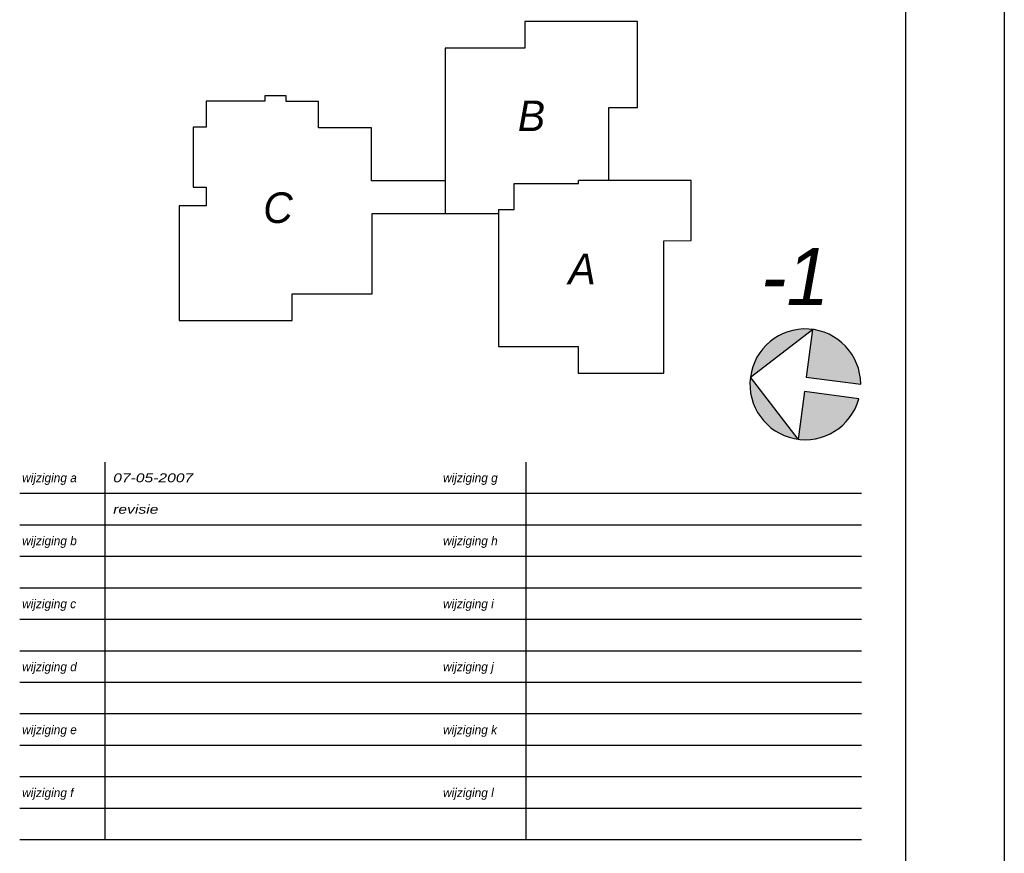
# Model space of a CAD drawing. Header units: millimetres. Extents: x -13501 to 278776, y 0 to 252300.
# Tile 23 of 132: x 114600 to 134600, y 10208 to 27151. Entities that reach past the tile are written whole.
import ezdxf
from ezdxf.enums import TextEntityAlignment as Align

# ---------------------------------------------------------------- set-up
doc = ezdxf.new("R2010")
doc.units = ezdxf.units.MM
doc.header["$LTSCALE"] = 100
doc.layers.get('0').update_dxf_attribs({"linetype": 'CONTINUOUS'})
for name, color, linetype in [('SCHERMER_KADER', 7, 'CONTINUOUS'), ('SCHERMER_ONDERHOEK', 7, 'CONTINUOUS'), ('WT-tekst', 7, 'CONTINUOUS')]:
    doc.layers.add(name, color=color, linetype=linetype)
doc.styles.add('B-01', font='GOTHICI.TTF')
doc.styles.add('cg omega', font='GOTHICI.TTF', dxfattribs={"width": 1.32})
doc.styles.add('CG OMEGA BOLD', font='GOTHICBI.TTF', dxfattribs={"width": 1.32})

# ---------------------------------------------------------------- blocks, each defined once
blk = doc.blocks.new('1350x840')
at = {"layer": 'SCHERMER_KADER', "color": 8, "linetype": 'Continuous'}
for p, q in [((-1316, 821), (-1316, 0)), ((0, 0), (0, 821))]:
    blk.add_line(p, q, dxfattribs=at)
at = {"layer": 'SCHERMER_ONDERHOEK', "color": 9}
for p, q in [((-162.64, 94.8), (-162.64, 171.6)), ((-77.14, 94.8), (-77.14, 171.6))]:
    blk.add_line(p, q, dxfattribs=at)
at = {"layer": 'SCHERMER_ONDERHOEK', "color": 9, "linetype": 'Continuous'}
for p, q in [((-9, 165.2), (-180, 165.2)), ((-9, 158.8), (-180, 158.8)), ((-9, 152.4), (-180, 152.4)), ((-9, 146), (-180, 146)), ((-9, 139.6), (-180, 139.6)), ((-9, 133.2), (-180, 133.2)), ((-9, 126.8), (-180, 126.8)), ((-9, 120.4), (-180, 120.4)), ((-9, 114), (-180, 114)), ((-9, 107.6), (-180, 107.6)), ((-9, 101.2), (-180, 101.2)), ((-9, 94.8), (-180, 94.8))]:
    blk.add_line(p, q, dxfattribs=at)
at = {"layer": 'SCHERMER_ONDERHOEK', "style": 'B-01'}
for s, p in [('wijziging a', (-179.5, 168.4)), ('wijziging g', (-94, 168.4)), ('wijziging b', (-179.5, 155.6)), ('wijziging h', (-94, 155.6)), ('wijziging c', (-179.5, 142.8)), ('wijziging i', (-94, 142.8)), ('wijziging d', (-179.5, 130)), ('wijziging j', (-94, 130)), ('wijziging e', (-179.5, 117.2)), ('wijziging k', (-94, 117.2)), ('wijziging f', (-179.5, 104.4)), ('wijziging l', (-94, 104.4))]:
    blk.add_text(s, height=1.8, dxfattribs=at).set_placement(p, align=Align.MIDDLE_LEFT)
for tag, p in [('WIJZA', (-161.01, 168.4)), ('WIJZG', (-75.51, 168.4)), ('OMSCHRIJVINGA', (-161.01, 162)), ('OMSCHRIJVINGG', (-75.51, 162)), ('WIJZB', (-161.01, 155.6)), ('WIJZH', (-75.51, 155.6)), ('OMSCHRIJVINGB', (-161.01, 149.2)), ('OMSCHRIJVINGH', (-75.51, 149.2)), ('WIJZC', (-161.01, 142.8)), ('WIJZI', (-75.51, 142.8)), ('OMSCHRIJVINGC', (-161.01, 136.4)), ('OMSCHRIJVINGI', (-75.51, 136.4)), ('WIJZD', (-161.01, 130)), ('WIJZJ', (-75.51, 130)), ('OMSCHRIJVINGD', (-161.01, 123.6)), ('OMSCHRIJVINGJ', (-75.51, 123.6)), ('WIJZE', (-161.01, 117.2)), ('WIJZK', (-75.51, 117.2)), ('OMSCHRIJVINGE', (-161.01, 110.8)), ('OMSCHRIJVINGK', (-75.51, 110.8)), ('WIJZF', (-161.01, 104.4)), ('WIJZL', (-75.51, 104.4)), ('OMSCHRIJVINGF', (-161.01, 98)), ('OMSCHRIJVINGL', (-75.51, 98))]:
    blk.add_attdef(tag, text='', height=1.8, dxfattribs=at).set_placement(p, align=Align.MIDDLE_LEFT)
at = {"layer": 'SCHERMER_ONDERHOEK', "style": 'cg omega', "oblique": 15, "width": 1.32}
blk.add_attdef('STATUS', (-179.5, 76.8), '', height=3.5, dxfattribs=at)
at = {"layer": 'SCHERMER_ONDERHOEK', "width": 1.32}
for tag, height, style, p in [('BENAMING', 2.34, 'CG OMEGA BOLD', (-161.26, 58)), ('BENAMING2', 2.34, 'CG OMEGA BOLD', (-161.26, 51.6)), ('BETREFT', 2.34, 'CG OMEGA BOLD', (-161.26, 45.2)), ('SCHAAL', 1.8, 'cg omega', (-161.26, 38.8)), ('DATUM', 1.8, 'cg omega', (-161.26, 26)), ('NR', 1.8, 'cg omega', (-125.23, 19.6)), ('A?', 1.8, 'cg omega', (-72.69, 19.6)), ('DD', 1.8, 'cg omega', (-125.23, 13.2)), ('TEKNR.', 2.34, 'CG OMEGA BOLD', (-72.69, 13.2))]:
    blk.add_attdef(tag, text='', height=height, dxfattribs=dict(at, style=style)).set_placement(p, align=Align.MIDDLE_LEFT)
blk = doc.blocks.new('sit')
for p, q in [((-10811, 71395), (-33642, 71395)), ((-33642, 71395), (-33642, 66000)), ((-10811, 53971), (-10811, 71395)), ((-49823, 66000), (-49823, 32368)), ((-33642, 66000), (-49823, 66000)), ((-82147, 56343), (-86487, 56343)), ((-86487, 56343), (-86487, 55193)), ((-82139, 55176), (-82147, 56343)), ((-86487, 55193), (-98431, 55193)), ((-98431, 55193), (-98431, 49918)), ((-75586, 55176), (-82139, 55176)), ((-75586, 49783), (-75586, 55176)), ((-16603, 39078), (-16603, 53971)), ((-16603, 53971), (-10811, 53971)), ((-98431, 49918), (-101017, 49909)), ((-101017, 49909), (-101017, 37748)), ((-64792, 49783), (-75586, 49783)), ((-64792, 39006), (-64792, 49783)), ((-49823, 39006), (-64792, 39006)), ((-35853, 38475), (-22763, 38475)), ((-35853, 33191), (-35853, 38475)), ((83, 39078), (-22763, 39078)), ((-22763, 38475), (-22763, 39078)), ((83, 26878), (83, 39078)), ((-101017, 37748), (-98427, 37748)), ((-98427, 37748), (-98427, 33930)), ((-103917, 33930), (-103917, 10678)), ((-98427, 33930), (-103917, 33930)), ((-64717, 32368), (-39024, 32368)), ((-64717, 16078), (-64717, 32368)), ((-39024, 33191), (-39024, 5366)), ((-39024, 33191), (-35853, 33191)), ((-5407, 26874), (83, 26878)), ((-5407, -32), (-5407, 26874)), ((-80917, 16070), (-64717, 16078)), ((-80917, 10678), (-80917, 16070)), ((-103917, 10678), (-80917, 10678)), ((-39024, 5366), (-22836, 5366)), ((-22836, 5366), (-22836, -32)), ((-22836, -32), (-5407, -32))]:
    blk.add_line(p, q)
blk = doc.blocks.new('Noordpijl')
h = blk.add_hatch(color=4)
h.paths.add_polyline_path([(-0.16, 11.31), (11.09, 0.06, 0.414214)])
h.paths.add_polyline_path([(11.09, 0.06), (-0.16, -11.19, 0.414214)])
h.paths.add_polyline_path([(-0.16, -1.44), (-11.31, -1.44, 0.375565), (-0.16, -11.19)])
h.paths.add_polyline_path([(-0.16, 11.31, 0.375565), (-11.31, 1.56), (-0.16, 1.56)])
at = {"color": 4}
blk.add_lwpolyline([(11.09, 0.06), (-0.16, -11.19), (-0.16, -1.44), (-11.31, -1.44, 14.933034), (-11.31, 1.56), (-0.16, 1.56), (-0.16, 11.31)], format="xyb", close=True, dxfattribs=at)

msp = doc.modelspace()

# ---------------------------------------------------------------- block references
ref = msp.add_blockref('1350x840', (132600, 1000), dxfattribs=dict(xscale=100, yscale=100, zscale=100))
ref.add_attrib('WIJZA', '07-05-2007', dxfattribs={"layer": 'SCHERMER_ONDERHOEK', "height": 180, "style": 'cg omega', "width": 1.32}).set_placement((116499, 17840), align=Align.MIDDLE_LEFT)
ref.add_attrib('OMSCHRIJVINGA', 'revisie', dxfattribs={"layer": 'SCHERMER_ONDERHOEK', "height": 180, "style": 'cg omega', "width": 1.32}).set_placement((116499, 17200), align=Align.MIDDLE_LEFT)
at = {"xscale": 100, "yscale": 100, "zscale": 100}
msp.add_blockref('1350x840', (266200, 1000), dxfattribs=at)
at = {"layer": 'WT-tekst', "xscale": 0.1, "yscale": 0.1, "zscale": 0.1}
msp.add_blockref('sit', (128228, 19972), dxfattribs=at)
at = {"layer": 'WT-tekst', "xscale": 100, "yscale": 100, "zscale": 100, "rotation": 172.6335042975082}
msp.add_blockref('Noordpijl', (130543, 19748), dxfattribs=at)

# ---------------------------------------------------------------- texts
at = {"layer": 'WT-tekst', "style": 'B-01'}
for s, p in [('B', (124718, 24886)), ('C', (119547, 23019)), ('A', (125746, 21774))]:
    msp.add_text(s, height=622, dxfattribs=at).set_placement(p)
msp.add_text('-1', height=1161.8, dxfattribs=at).set_placement((131039, 21349), align=Align.RIGHT)

doc.saveas('drawing.dxf')
